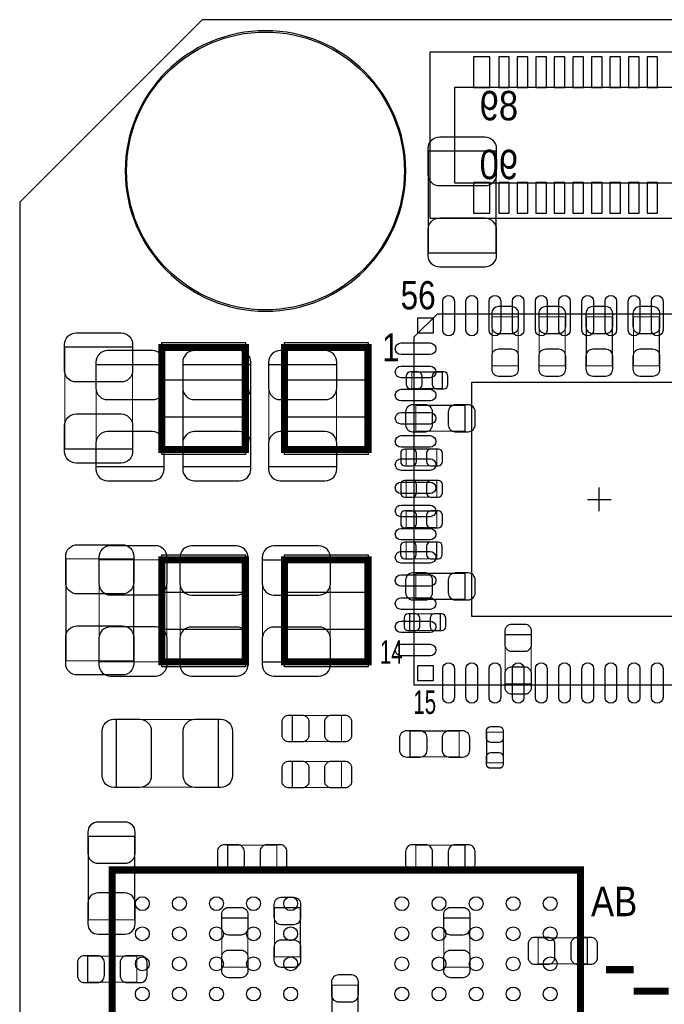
# Model space of a CAD drawing. Extents: x 0 to 68.4, y 0 to 55.
# Tile 6 of 15: x 0 to 13.9, y 33.8 to 55. Entities that reach past the tile are written whole.
import ezdxf

# ---------------------------------------------------------------- set-up
doc = ezdxf.new("R2010")
doc.units = 0
for name, color, linetype in [('BG_OUTLINE', 3, 'CONTINUOUS'), ('PG_ASSEMBLY_BOTTOM', 30, 'CONTINUOUS'), ('PG_ASSEMBLY_TOP', 45, 'CONTINUOUS'), ('PG_BODY_CENTER', 85, 'CONTINUOUS'), ('PIN_BOTTOM', 211, 'CONTINUOUS'), ('PIN_TOP', 5, 'CONTINUOUS')]:
    doc.layers.add(name, color=color, linetype=linetype)

msp = doc.modelspace()

# ---------------------------------------------------------------- linework, layer by layer
at = {"layer": 'BG_OUTLINE'}
for points in [[(3.937, 54.99989), (0, 51.06289)], [(0, 51.06289), (3.937, 54.99989)], [(64.063118, 54.99989), (3.937, 54.99989)], [(0, 51.06289), (0, 0)]]:
    msp.add_lwpolyline(points, dxfattribs=at)
at = {"layer": 'PG_ASSEMBLY_BOTTOM'}
for points in [[(29.646118, 54.301898), (8.849868, 54.301898), (8.849868, 50.720498), (29.646118, 50.720498), (29.646118, 54.301898)], [(29.11602, 53.539898), (9.38022, 53.539898), (9.38022, 51.482498), (29.11602, 51.482498), (29.11602, 53.539898)]]:
    msp.add_lwpolyline(points, dxfattribs=at)
at = {"layer": 'PG_ASSEMBLY_BOTTOM', "const_width": 0.024892}
for points in [[(10.751312, 48.589692), (10.191496, 48.589692), (10.191496, 47.529496), (10.751312, 47.529496), (10.751312, 48.589692)], [(11.207496, 47.529496), (11.767312, 47.529496), (11.767312, 48.589692), (11.207496, 48.589692), (11.207496, 47.529496)], [(12.223496, 47.529496), (12.783312, 47.529496), (12.783312, 48.589692), (12.223496, 48.589692), (12.223496, 47.529496)], [(13.799312, 48.589692), (13.239496, 48.589692), (13.239496, 47.529496), (13.799312, 47.529496), (13.799312, 48.589692)], [(3.109976, 47.556674), (1.649984, 47.556674), (1.649984, 45.356526), (3.109976, 45.356526), (3.109976, 47.556674)], [(4.981956, 47.556674), (3.521964, 47.556674), (3.521964, 45.356526), (4.981956, 45.356526), (4.981956, 47.556674)], [(6.835394, 47.556674), (5.375402, 47.556674), (5.375402, 45.356526), (6.835394, 45.356526), (6.835394, 47.556674)], [(9.118346, 47.038514), (9.118346, 47.398686), (8.458454, 47.398686), (8.458454, 47.038514), (9.118346, 47.038514)], [(9.604502, 46.119796), (9.604502, 46.679612), (8.544306, 46.679612), (8.544306, 46.119796), (9.604502, 46.119796)], [(8.99795, 45.375068), (8.99795, 45.73524), (8.338058, 45.73524), (8.338058, 45.375068), (8.99795, 45.375068)], [(8.338058, 45.0596), (8.338058, 44.699428), (8.99795, 44.699428), (8.99795, 45.0596), (8.338058, 45.0596)], [(8.338058, 44.3992), (8.338058, 44.039028), (8.99795, 44.039028), (8.99795, 44.3992), (8.338058, 44.3992)], [(8.994902, 43.368468), (8.994902, 43.72864), (8.33501, 43.72864), (8.33501, 43.368468), (8.994902, 43.368468)], [(1.71323, 41.143936), (3.173222, 41.143936), (3.173222, 43.344084), (1.71323, 43.344084), (1.71323, 41.143936)], [(3.461004, 41.140126), (4.920996, 41.140126), (4.920996, 43.340274), (3.461004, 43.340274), (3.461004, 41.140126)], [(5.239004, 41.140126), (6.698996, 41.140126), (6.698996, 43.340274), (5.239004, 43.340274), (5.239004, 41.140126)], [(9.604502, 42.492676), (9.604502, 43.052492), (8.544306, 43.052492), (8.544306, 42.492676), (9.604502, 42.492676)], [(9.072118, 41.819068), (9.072118, 42.17924), (8.412226, 42.17924), (8.412226, 41.819068), (9.072118, 41.819068)], [(10.47369, 40.671496), (11.033506, 40.671496), (11.033506, 41.731692), (10.47369, 41.731692), (10.47369, 40.671496)], [(1.48082, 35.578542), (2.481072, 35.578542), (2.481072, 37.378386), (1.48082, 37.378386), (1.48082, 35.578542)], [(4.48564, 37.188902), (4.48564, 36.629086), (5.545836, 36.629086), (5.545836, 37.188902), (4.48564, 37.188902)], [(8.544052, 37.188902), (8.544052, 36.629086), (9.604248, 36.629086), (9.604248, 37.188902), (8.544052, 37.188902)], [(6.055106, 35.838892), (5.49529, 35.838892), (5.49529, 34.778696), (6.055106, 34.778696), (6.055106, 35.838892)], [(4.920996, 35.616642), (4.36118, 35.616642), (4.36118, 34.556446), (4.920996, 34.556446), (4.920996, 35.616642)], [(9.709404, 35.616642), (9.149588, 35.616642), (9.149588, 34.556446), (9.709404, 34.556446), (9.709404, 35.616642)], [(12.245594, 34.628836), (12.245594, 35.188652), (11.185398, 35.188652), (11.185398, 34.628836), (12.245594, 34.628836)], [(1.46685, 34.793682), (1.46685, 34.233866), (2.527046, 34.233866), (2.527046, 34.793682), (1.46685, 34.793682)], [(7.296404, 34.168842), (6.736588, 34.168842), (6.736588, 33.108646), (7.296404, 33.108646), (7.296404, 34.168842)]]:
    msp.add_lwpolyline(points, dxfattribs=at)
at = {"layer": 'PG_ASSEMBLY_TOP'}
msp.add_lwpolyline([(8.328152, 51.73599, 1), (2.27584, 51.73599, 1), (8.328152, 51.73599)], format="xyb", dxfattribs=at)
for points, const_width in [([(10.275316, 49.966626), (8.815324, 49.966626), (8.815324, 52.166774), (10.275316, 52.166774), (10.275316, 49.966626)], 0.024892), ([(0.971804, 47.937674), (2.431796, 47.937674), (2.431796, 45.737526), (0.971804, 45.737526), (0.971804, 47.937674)], 0.024892), ([(3.067304, 47.926752), (3.067304, 45.726604), (4.867148, 45.726604), (4.867148, 47.926752), (3.067304, 47.926752)], 0.1524), ([(5.713222, 47.926752), (5.713222, 45.726604), (7.513066, 45.726604), (7.513066, 47.926752), (5.713222, 47.926752)], 0.1524), ([(2.457196, 41.165526), (0.997204, 41.165526), (0.997204, 43.365674), (2.457196, 43.365674), (2.457196, 41.165526)], 0.024892), ([(4.867148, 41.143936), (4.867148, 43.344084), (3.067304, 43.344084), (3.067304, 41.143936), (4.867148, 41.143936)], 0.1524), ([(7.513066, 41.143936), (7.513066, 43.344084), (5.713222, 43.344084), (5.713222, 41.143936), (7.513066, 41.143936)], 0.1524), ([(6.940296, 39.985696), (6.940296, 39.42588), (5.8801, 39.42588), (5.8801, 39.985696), (6.940296, 39.985696)], 0.024892), ([(2.084324, 38.439598), (2.084324, 39.89959), (4.284472, 39.89959), (4.284472, 38.439598), (2.084324, 38.439598)], 0.024892), ([(8.4201, 39.092886), (8.4201, 39.652702), (9.480296, 39.652702), (9.480296, 39.092886), (8.4201, 39.092886)], 0.024892), ([(10.072116, 39.62654), (10.432288, 39.62654), (10.432288, 38.966648), (10.072116, 38.966648), (10.072116, 39.62654)], 0.024892), ([(6.940296, 38.992302), (6.940296, 38.432486), (5.8801, 38.432486), (5.8801, 38.992302), (6.940296, 38.992302)], 0.024892), ([(12.094972, 36.652708), (1.994916, 36.652708), (1.994916, 21.552408), (11.459972, 21.552408), (12.094972, 22.187408), (12.094972, 36.652708)], 0.1524), ([(12.644882, 34.502598), (13.24483, 34.502598)], 0.1524), ([(13.997432, 34.040064), (13.24737, 34.040064)], 0.1524)]:
    msp.add_lwpolyline(points, dxfattribs=dict(at, const_width=const_width))
msp.add_lwpolyline([(8.502142, 40.649652), (16.502126, 40.649652), (16.502126, 48.649636), (9.002014, 48.649636), (8.502142, 48.149764), (8.502142, 40.649652)], dxfattribs=at)
at = {"layer": 'PG_BODY_CENTER'}
for points in [[(12.502134, 44.395644), (12.502134, 44.903644)], [(12.248134, 44.649644), (12.756134, 44.649644)]]:
    msp.add_lwpolyline(points, dxfattribs=at)
at = {"layer": 'PIN_BOTTOM'}
for points in [[(10.14222, 53.536088), (10.14222, 54.196488), (9.78662, 54.196488), (9.78662, 53.536088)], [(10.56132, 53.536088), (10.56132, 54.196488), (10.33272, 54.196488), (10.33272, 53.536088)], [(10.96137, 53.536088), (10.96137, 54.196488), (10.73277, 54.196488), (10.73277, 53.536088)], [(11.36142, 53.536088), (11.36142, 54.196488), (11.13282, 54.196488), (11.13282, 53.536088)], [(11.76147, 53.536088), (11.76147, 54.196488), (11.53287, 54.196488), (11.53287, 53.536088)], [(12.16152, 53.536088), (12.16152, 54.196488), (11.93292, 54.196488), (11.93292, 53.536088)], [(12.56157, 53.536088), (12.56157, 54.196488), (12.33297, 54.196488), (12.33297, 53.536088)], [(12.96162, 53.536088), (12.96162, 54.196488), (12.73302, 54.196488), (12.73302, 53.536088)], [(13.36167, 53.536088), (13.36167, 54.196488), (13.13307, 54.196488), (13.13307, 53.536088)], [(13.76172, 53.536088), (13.76172, 54.196488), (13.53312, 54.196488), (13.53312, 53.536088)], [(10.14222, 50.825908), (10.14222, 51.486308), (9.78662, 51.486308), (9.78662, 50.825908)], [(10.56132, 50.825908), (10.56132, 51.486308), (10.33272, 51.486308), (10.33272, 50.825908)], [(10.96137, 50.825908), (10.96137, 51.486308), (10.73277, 51.486308), (10.73277, 50.825908)], [(11.36142, 50.825908), (11.36142, 51.486308), (11.13282, 51.486308), (11.13282, 50.825908)], [(11.76147, 50.825908), (11.76147, 51.486308), (11.53287, 51.486308), (11.53287, 50.825908)], [(12.16152, 50.825908), (12.16152, 51.486308), (11.93292, 51.486308), (11.93292, 50.825908)], [(12.56157, 50.825908), (12.56157, 51.486308), (12.33297, 51.486308), (12.33297, 50.825908)], [(12.96162, 50.825908), (12.96162, 51.486308), (12.73302, 51.486308), (12.73302, 50.825908)], [(13.36167, 50.825908), (13.36167, 51.486308), (13.13307, 51.486308), (13.13307, 50.825908)], [(13.76172, 50.825908), (13.76172, 51.486308), (13.53312, 51.486308), (13.53312, 50.825908)]]:
    msp.add_lwpolyline(points, close=True, dxfattribs=at)
for points in [[(10.181336, 48.659542), (10.181336, 48.379634, 0.414846), (10.33145, 48.22952), (10.611358, 48.22952, 0.414846), (10.761472, 48.379634), (10.761472, 48.659542, 0.414846), (10.611358, 48.809656), (10.33145, 48.809656, 0.414846)], [(11.197336, 48.659542), (11.197336, 48.379634, 0.414846), (11.34745, 48.22952), (11.627358, 48.22952, 0.414846), (11.777472, 48.379634), (11.777472, 48.659542, 0.414846), (11.627358, 48.809656), (11.34745, 48.809656, 0.414846)], [(12.213336, 48.659542), (12.213336, 48.379634, 0.414846), (12.36345, 48.22952), (12.643358, 48.22952, 0.414846), (12.793472, 48.379634), (12.793472, 48.659542, 0.414846), (12.643358, 48.809656), (12.36345, 48.809656, 0.414846)], [(13.229336, 48.659542), (13.229336, 48.379634, 0.414846), (13.37945, 48.22952), (13.659358, 48.22952, 0.414846), (13.809472, 48.379634), (13.809472, 48.659542, 0.414846), (13.659358, 48.809656), (13.37945, 48.809656, 0.414846)], [(1.644904, 47.611538), (1.644904, 47.051722, 0.414709), (1.895094, 46.801532), (2.864866, 46.801532, 0.414709), (3.115056, 47.051722), (3.115056, 47.611538, 0.414709), (2.864866, 47.861728), (1.895094, 47.861728, 0.414709)], [(3.516884, 47.611538), (3.516884, 47.051722, 0.414709), (3.767074, 46.801532), (4.736846, 46.801532, 0.414709), (4.987036, 47.051722), (4.987036, 47.611538, 0.414709), (4.736846, 47.861728), (3.767074, 47.861728, 0.414709)], [(5.370322, 47.611538), (5.370322, 47.051722, 0.414709), (5.620512, 46.801532), (6.590284, 46.801532, 0.414709), (6.840474, 47.051722), (6.840474, 47.611538, 0.414709), (6.590284, 47.861728), (5.620512, 47.861728, 0.414709)], [(10.761472, 47.459646), (10.761472, 47.739554, 0.414846), (10.611358, 47.889668), (10.33145, 47.889668, 0.414846), (10.181336, 47.739554), (10.181336, 47.459646, 0.414846), (10.33145, 47.309532), (10.611358, 47.309532, 0.414846)], [(11.777472, 47.459646), (11.777472, 47.739554, 0.414846), (11.627358, 47.889668), (11.34745, 47.889668, 0.414846), (11.197336, 47.739554), (11.197336, 47.459646, 0.414846), (11.34745, 47.309532), (11.627358, 47.309532, 0.414846)], [(12.793472, 47.459646), (12.793472, 47.739554, 0.414846), (12.643358, 47.889668), (12.36345, 47.889668, 0.414846), (12.213336, 47.739554), (12.213336, 47.459646, 0.414846), (12.36345, 47.309532), (12.643358, 47.309532, 0.414846)], [(13.809472, 47.459646), (13.809472, 47.739554, 0.414846), (13.659358, 47.889668), (13.37945, 47.889668, 0.414846), (13.229336, 47.739554), (13.229336, 47.459646, 0.414846), (13.37945, 47.309532), (13.659358, 47.309532, 0.414846)], [(8.428482, 47.038514), (8.588502, 47.038514, 0.413587), (8.678418, 47.128684), (8.678418, 47.308516, 0.413587), (8.588502, 47.398686), (8.428482, 47.398686, 0.413587), (8.338566, 47.308516), (8.338566, 47.128684, 0.413587)], [(9.148318, 47.398686), (8.988298, 47.398686, 0.413587), (8.898382, 47.308516), (8.898382, 47.128684, 0.413587), (8.988298, 47.038514), (9.148318, 47.038514, 0.413587), (9.238234, 47.128684), (9.238234, 47.308516, 0.413587)], [(8.474456, 46.109636), (8.754364, 46.109636, 0.414846), (8.904478, 46.25975), (8.904478, 46.539658, 0.414846), (8.754364, 46.689772), (8.474456, 46.689772, 0.414846), (8.324342, 46.539658), (8.324342, 46.25975, 0.414846)], [(9.674352, 46.689772), (9.394444, 46.689772, 0.414846), (9.24433, 46.539658), (9.24433, 46.25975, 0.414846), (9.394444, 46.109636), (9.674352, 46.109636, 0.414846), (9.824466, 46.25975), (9.824466, 46.539658, 0.414846)], [(3.115056, 45.301662), (3.115056, 45.861478, 0.414709), (2.864866, 46.111668), (1.895094, 46.111668, 0.414709), (1.644904, 45.861478), (1.644904, 45.301662, 0.414709), (1.895094, 45.051472), (2.864866, 45.051472, 0.414709)], [(4.987036, 45.301662), (4.987036, 45.861478, 0.414709), (4.736846, 46.111668), (3.767074, 46.111668, 0.414709), (3.516884, 45.861478), (3.516884, 45.301662, 0.414709), (3.767074, 45.051472), (4.736846, 45.051472, 0.414709)], [(6.840474, 45.301662), (6.840474, 45.861478, 0.414709), (6.590284, 46.111668), (5.620512, 46.111668, 0.414709), (5.370322, 45.861478), (5.370322, 45.301662, 0.414709), (5.620512, 45.051472), (6.590284, 45.051472, 0.414709)], [(8.308086, 45.375068), (8.468106, 45.375068, 0.413587), (8.558022, 45.465238), (8.558022, 45.64507, 0.413587), (8.468106, 45.73524), (8.308086, 45.73524, 0.413587), (8.21817, 45.64507), (8.21817, 45.465238, 0.413587)], [(9.027922, 45.73524), (8.867902, 45.73524, 0.413587), (8.777986, 45.64507), (8.777986, 45.465238, 0.413587), (8.867902, 45.375068), (9.027922, 45.375068, 0.413587), (9.117838, 45.465238), (9.117838, 45.64507, 0.413587)], [(8.308086, 44.699428), (8.468106, 44.699428, 0.413587), (8.558022, 44.789598), (8.558022, 44.96943, 0.413587), (8.468106, 45.0596), (8.308086, 45.0596, 0.413587), (8.21817, 44.96943), (8.21817, 44.789598, 0.413587)], [(9.027922, 45.0596), (8.867902, 45.0596, 0.413587), (8.777986, 44.96943), (8.777986, 44.789598, 0.413587), (8.867902, 44.699428), (9.027922, 44.699428, 0.413587), (9.117838, 44.789598), (9.117838, 44.96943, 0.413587)], [(8.308086, 44.039028), (8.468106, 44.039028, 0.413587), (8.558022, 44.129198), (8.558022, 44.30903, 0.413587), (8.468106, 44.3992), (8.308086, 44.3992, 0.413587), (8.21817, 44.30903), (8.21817, 44.129198, 0.413587)], [(9.027922, 44.3992), (8.867902, 44.3992, 0.413587), (8.777986, 44.30903), (8.777986, 44.129198, 0.413587), (8.867902, 44.039028), (9.027922, 44.039028, 0.413587), (9.117838, 44.129198), (9.117838, 44.30903, 0.413587)], [(1.70815, 43.398948), (1.70815, 42.839132, 0.414709), (1.95834, 42.588942), (2.928112, 42.588942, 0.414709), (3.178302, 42.839132), (3.178302, 43.398948, 0.414709), (2.928112, 43.649138), (1.95834, 43.649138, 0.414709)], [(3.455924, 43.395138), (3.455924, 42.835322, 0.414709), (3.706114, 42.585132), (4.675886, 42.585132, 0.414709), (4.926076, 42.835322), (4.926076, 43.395138, 0.414709), (4.675886, 43.645328), (3.706114, 43.645328, 0.414709)], [(5.233924, 43.395138), (5.233924, 42.835322, 0.414709), (5.484114, 42.585132), (6.453886, 42.585132, 0.414709), (6.704076, 42.835322), (6.704076, 43.395138, 0.414709), (6.453886, 43.645328), (5.484114, 43.645328, 0.414709)], [(8.305038, 43.368468), (8.465058, 43.368468, 0.413587), (8.554974, 43.458638), (8.554974, 43.63847, 0.413587), (8.465058, 43.72864), (8.305038, 43.72864, 0.413587), (8.215122, 43.63847), (8.215122, 43.458638, 0.413587)], [(9.024874, 43.72864), (8.864854, 43.72864, 0.413587), (8.774938, 43.63847), (8.774938, 43.458638, 0.413587), (8.864854, 43.368468), (9.024874, 43.368468, 0.413587), (9.11479, 43.458638), (9.11479, 43.63847, 0.413587)], [(8.474456, 42.482516), (8.754364, 42.482516, 0.414846), (8.904478, 42.63263), (8.904478, 42.912538, 0.414846), (8.754364, 43.062652), (8.474456, 43.062652, 0.414846), (8.324342, 42.912538), (8.324342, 42.63263, 0.414846)], [(9.674352, 43.062652), (9.394444, 43.062652, 0.414846), (9.24433, 42.912538), (9.24433, 42.63263, 0.414846), (9.394444, 42.482516), (9.674352, 42.482516, 0.414846), (9.824466, 42.63263), (9.824466, 42.912538, 0.414846)], [(8.382254, 41.819068), (8.542274, 41.819068, 0.413587), (8.63219, 41.909238), (8.63219, 42.08907, 0.413587), (8.542274, 42.17924), (8.382254, 42.17924, 0.413587), (8.292338, 42.08907), (8.292338, 41.909238, 0.413587)], [(9.10209, 42.17924), (8.94207, 42.17924, 0.413587), (8.852154, 42.08907), (8.852154, 41.909238, 0.413587), (8.94207, 41.819068), (9.10209, 41.819068, 0.413587), (9.192006, 41.909238), (9.192006, 42.08907, 0.413587)], [(3.178302, 41.089072), (3.178302, 41.648888, 0.414709), (2.928112, 41.899078), (1.95834, 41.899078, 0.414709), (1.70815, 41.648888), (1.70815, 41.089072, 0.414709), (1.95834, 40.838882), (2.928112, 40.838882, 0.414709)], [(4.926076, 41.085262), (4.926076, 41.645078, 0.414709), (4.675886, 41.895268), (3.706114, 41.895268, 0.414709), (3.455924, 41.645078), (3.455924, 41.085262, 0.414709), (3.706114, 40.835072), (4.675886, 40.835072, 0.414709)], [(6.704076, 41.085262), (6.704076, 41.645078, 0.414709), (6.453886, 41.895268), (5.484114, 41.895268, 0.414709), (5.233924, 41.645078), (5.233924, 41.085262, 0.414709), (5.484114, 40.835072), (6.453886, 40.835072, 0.414709)], [(10.46353, 41.801542), (10.46353, 41.521634, 0.414846), (10.613644, 41.37152), (10.893552, 41.37152, 0.414846), (11.043666, 41.521634), (11.043666, 41.801542, 0.414846), (10.893552, 41.951656), (10.613644, 41.951656, 0.414846)], [(11.043666, 40.601646), (11.043666, 40.881554, 0.414846), (10.893552, 41.031668), (10.613644, 41.031668, 0.414846), (10.46353, 40.881554), (10.46353, 40.601646, 0.414846), (10.613644, 40.451532), (10.893552, 40.451532, 0.414846)], [(1.470914, 37.468556), (1.470914, 37.018468, 0.414414), (1.690878, 36.798504), (2.271014, 36.798504, 0.414414), (2.490978, 37.018468), (2.490978, 37.468556, 0.414414), (2.271014, 37.68852), (1.690878, 37.68852, 0.414414)], [(4.41579, 36.618926), (4.695698, 36.618926, 0.414846), (4.845812, 36.76904), (4.845812, 37.048948, 0.414846), (4.695698, 37.199062), (4.41579, 37.199062, 0.414846), (4.265676, 37.048948), (4.265676, 36.76904, 0.414846)], [(5.615686, 37.199062), (5.335778, 37.199062, 0.414846), (5.185664, 37.048948), (5.185664, 36.76904, 0.414846), (5.335778, 36.618926), (5.615686, 36.618926, 0.414846), (5.7658, 36.76904), (5.7658, 37.048948, 0.414846)], [(8.474202, 36.618926), (8.75411, 36.618926, 0.414846), (8.904224, 36.76904), (8.904224, 37.048948, 0.414846), (8.75411, 37.199062), (8.474202, 37.199062, 0.414846), (8.324088, 37.048948), (8.324088, 36.76904, 0.414846)], [(9.674098, 37.199062), (9.39419, 37.199062, 0.414846), (9.244076, 37.048948), (9.244076, 36.76904, 0.414846), (9.39419, 36.618926), (9.674098, 36.618926, 0.414846), (9.824212, 36.76904), (9.824212, 37.048948, 0.414846)], [(2.490978, 35.488372), (2.490978, 35.93846, 0.414414), (2.271014, 36.158424), (1.690878, 36.158424, 0.414414), (1.470914, 35.93846), (1.470914, 35.488372, 0.414414), (1.690878, 35.268408), (2.271014, 35.268408, 0.414414)], [(5.48513, 35.908742), (5.48513, 35.628834, 0.414846), (5.635244, 35.47872), (5.915152, 35.47872, 0.414846), (6.065266, 35.628834), (6.065266, 35.908742, 0.414846), (5.915152, 36.058856), (5.635244, 36.058856, 0.414846)], [(4.35102, 35.686492), (4.35102, 35.406584, 0.414846), (4.501134, 35.25647), (4.781042, 35.25647, 0.414846), (4.931156, 35.406584), (4.931156, 35.686492, 0.414846), (4.781042, 35.836606), (4.501134, 35.836606, 0.414846)], [(9.139428, 35.686492), (9.139428, 35.406584, 0.414846), (9.289542, 35.25647), (9.56945, 35.25647, 0.414846), (9.719564, 35.406584), (9.719564, 35.686492, 0.414846), (9.56945, 35.836606), (9.289542, 35.836606, 0.414846)], [(6.065266, 34.708846), (6.065266, 34.988754, 0.414846), (5.915152, 35.138868), (5.635244, 35.138868, 0.414846), (5.48513, 34.988754), (5.48513, 34.708846, 0.414846), (5.635244, 34.558732), (5.915152, 34.558732, 0.414846)], [(11.115548, 34.618676), (11.395456, 34.618676, 0.414846), (11.54557, 34.76879), (11.54557, 35.048698, 0.414846), (11.395456, 35.198812), (11.115548, 35.198812, 0.414846), (10.965434, 35.048698), (10.965434, 34.76879, 0.414846)], [(12.315444, 35.198812), (12.035536, 35.198812, 0.414846), (11.885422, 35.048698), (11.885422, 34.76879, 0.414846), (12.035536, 34.618676), (12.315444, 34.618676, 0.414846), (12.465558, 34.76879), (12.465558, 35.048698, 0.414846)], [(4.931156, 34.486596), (4.931156, 34.766504, 0.414846), (4.781042, 34.916618), (4.501134, 34.916618, 0.414846), (4.35102, 34.766504), (4.35102, 34.486596, 0.414846), (4.501134, 34.336482), (4.781042, 34.336482, 0.414846)], [(9.719564, 34.486596), (9.719564, 34.766504, 0.414846), (9.56945, 34.916618), (9.289542, 34.916618, 0.414846), (9.139428, 34.766504), (9.139428, 34.486596, 0.414846), (9.289542, 34.336482), (9.56945, 34.336482, 0.414846)], [(1.397, 34.223706), (1.676908, 34.223706, 0.414846), (1.827022, 34.37382), (1.827022, 34.653728, 0.414846), (1.676908, 34.803842), (1.397, 34.803842, 0.414846), (1.246886, 34.653728), (1.246886, 34.37382, 0.414846)], [(2.596896, 34.803842), (2.316988, 34.803842, 0.414846), (2.166874, 34.653728), (2.166874, 34.37382, 0.414846), (2.316988, 34.223706), (2.596896, 34.223706, 0.414846), (2.74701, 34.37382), (2.74701, 34.653728, 0.414846)], [(6.726428, 34.238692), (6.726428, 33.958784, 0.414846), (6.876542, 33.80867), (7.15645, 33.80867, 0.414846), (7.306564, 33.958784), (7.306564, 34.238692, 0.414846), (7.15645, 34.388806), (6.876542, 34.388806, 0.414846)]]:
    msp.add_lwpolyline(points, format="xyb", close=True, dxfattribs=at)
msp.add_circle((5.301996, 51.73599), 2.9972, dxfattribs=at)
at = {"layer": 'PIN_TOP'}
for points in [[(10.280396, 52.221638), (10.280396, 51.661822, -0.414709), (10.030206, 51.411632), (9.060434, 51.411632, -0.414709), (8.810244, 51.661822), (8.810244, 52.221638, -0.414709), (9.060434, 52.471828), (10.030206, 52.471828, -0.414709)], [(8.810244, 49.911762), (8.810244, 50.471578, -0.414709), (9.060434, 50.721768), (10.030206, 50.721768, -0.414709), (10.280396, 50.471578), (10.280396, 49.911762, -0.414709), (10.030206, 49.661572), (9.060434, 49.661572, -0.414709)], [(9.377172, 48.925099), (9.377172, 48.300005, -1), (9.127236, 48.300005), (9.127236, 48.925099, -1)], [(9.877044, 48.925099), (9.877044, 48.300005, -1), (9.627108, 48.300005), (9.627108, 48.925099, -1)], [(10.37717, 48.925099), (10.37717, 48.300005, -1), (10.127234, 48.300005), (10.127234, 48.925099, -1)], [(10.877042, 48.925099), (10.877042, 48.300005, -1), (10.627106, 48.300005), (10.627106, 48.925099, -1)], [(11.377168, 48.925099), (11.377168, 48.300005, -1), (11.127232, 48.300005), (11.127232, 48.925099, -1)], [(11.87704, 48.925099), (11.87704, 48.300005, -1), (11.627104, 48.300005), (11.627104, 48.925099, -1)], [(12.377166, 48.925099), (12.377166, 48.300005, -1), (12.12723, 48.300005), (12.12723, 48.925099, -1)], [(12.877038, 48.925099), (12.877038, 48.300005, -1), (12.627102, 48.300005), (12.627102, 48.925099, -1)], [(13.377164, 48.925099), (13.377164, 48.300005, -1), (13.127228, 48.300005), (13.127228, 48.925099, -1)], [(13.877036, 48.925099), (13.877036, 48.300005, -1), (13.6271, 48.300005), (13.6271, 48.925099, -1)], [(2.436876, 47.992538), (2.436876, 47.432722, -0.414709), (2.186686, 47.182532), (1.216914, 47.182532, -0.414709), (0.966724, 47.432722), (0.966724, 47.992538, -0.414709), (1.216914, 48.242728), (2.186686, 48.242728, -0.414709)], [(8.851773, 47.774606), (8.226679, 47.774606, -1), (8.226679, 48.024542), (8.851773, 48.024542, -1)], [(8.851773, 47.274734), (8.226679, 47.274734, -1), (8.226679, 47.52467), (8.851773, 47.52467, -1)], [(8.851773, 46.774608), (8.226679, 46.774608, -1), (8.226679, 47.024544), (8.851773, 47.024544, -1)], [(0.966724, 45.682662), (0.966724, 46.242478, -0.414709), (1.216914, 46.492668), (2.186686, 46.492668, -0.414709), (2.436876, 46.242478), (2.436876, 45.682662, -0.414709), (2.186686, 45.432472), (1.216914, 45.432472, -0.414709)], [(8.851773, 46.274736), (8.226679, 46.274736, -1), (8.226679, 46.524672), (8.851773, 46.524672, -1)], [(8.851773, 45.77461), (8.226679, 45.77461, -1), (8.226679, 46.024546), (8.851773, 46.024546, -1)], [(8.851773, 45.274738), (8.226679, 45.274738, -1), (8.226679, 45.524674), (8.851773, 45.524674, -1)], [(8.851773, 44.774612), (8.226679, 44.774612, -1), (8.226679, 45.024548), (8.851773, 45.024548, -1)], [(8.851773, 44.27474), (8.226679, 44.27474, -1), (8.226679, 44.524676), (8.851773, 44.524676, -1)], [(8.851773, 43.774614), (8.226679, 43.774614, -1), (8.226679, 44.02455), (8.851773, 44.02455, -1)], [(2.462276, 43.420538), (2.462276, 42.860722, -0.414709), (2.212086, 42.610532), (1.242314, 42.610532, -0.414709), (0.992124, 42.860722), (0.992124, 43.420538, -0.414709), (1.242314, 43.670728), (2.212086, 43.670728, -0.414709)], [(8.851773, 43.274742), (8.226679, 43.274742, -1), (8.226679, 43.524678), (8.851773, 43.524678, -1)], [(8.851773, 42.774616), (8.226679, 42.774616, -1), (8.226679, 43.024552), (8.851773, 43.024552, -1)], [(8.851773, 42.274744), (8.226679, 42.274744, -1), (8.226679, 42.52468), (8.851773, 42.52468, -1)], [(0.992124, 41.110662), (0.992124, 41.670478, -0.414709), (1.242314, 41.920668), (2.212086, 41.920668, -0.414709), (2.462276, 41.670478), (2.462276, 41.110662, -0.414709), (2.212086, 40.860472), (1.242314, 40.860472, -0.414709)], [(8.851773, 41.774618), (8.226679, 41.774618, -1), (8.226679, 42.024554), (8.851773, 42.024554, -1)], [(8.851773, 41.274746), (8.226679, 41.274746, -1), (8.226679, 41.524682), (8.851773, 41.524682, -1)], [(9.377172, 40.999283), (9.377172, 40.374189, -1), (9.127236, 40.374189), (9.127236, 40.999283, -1)], [(9.877044, 40.999283), (9.877044, 40.374189, -1), (9.627108, 40.374189), (9.627108, 40.999283, -1)], [(10.37717, 40.999283), (10.37717, 40.374189, -1), (10.127234, 40.374189), (10.127234, 40.999283, -1)], [(10.877042, 40.999283), (10.877042, 40.374189, -1), (10.627106, 40.374189), (10.627106, 40.999283, -1)], [(11.377168, 40.999283), (11.377168, 40.374189, -1), (11.127232, 40.374189), (11.127232, 40.999283, -1)], [(11.87704, 40.999283), (11.87704, 40.374189, -1), (11.627104, 40.374189), (11.627104, 40.999283, -1)], [(12.377166, 40.999283), (12.377166, 40.374189, -1), (12.12723, 40.374189), (12.12723, 40.999283, -1)], [(12.877038, 40.999283), (12.877038, 40.374189, -1), (12.627102, 40.374189), (12.627102, 40.999283, -1)], [(13.377164, 40.999283), (13.377164, 40.374189, -1), (13.127228, 40.374189), (13.127228, 40.999283, -1)], [(13.877036, 40.999283), (13.877036, 40.374189, -1), (13.6271, 40.374189), (13.6271, 40.999283, -1)], [(5.81025, 39.995856), (6.090158, 39.995856, -0.414846), (6.240272, 39.845742), (6.240272, 39.565834, -0.414846), (6.090158, 39.41572), (5.81025, 39.41572, -0.414846), (5.660136, 39.565834), (5.660136, 39.845742, -0.414846)], [(7.010146, 39.41572), (6.730238, 39.41572, -0.414846), (6.580124, 39.565834), (6.580124, 39.845742, -0.414846), (6.730238, 39.995856), (7.010146, 39.995856, -0.414846), (7.16026, 39.845742), (7.16026, 39.565834, -0.414846)], [(2.02946, 39.90467), (2.589276, 39.90467, -0.414709), (2.839466, 39.65448), (2.839466, 38.684708, -0.414709), (2.589276, 38.434518), (2.02946, 38.434518, -0.414709), (1.77927, 38.684708), (1.77927, 39.65448, -0.414709)], [(4.339336, 38.434518), (3.77952, 38.434518, -0.414709), (3.52933, 38.684708), (3.52933, 39.65448, -0.414709), (3.77952, 39.90467), (4.339336, 39.90467, -0.414709), (4.589526, 39.65448), (4.589526, 38.684708, -0.414709)], [(10.432288, 39.656512), (10.432288, 39.496492, -0.413587), (10.342118, 39.406576), (10.162286, 39.406576, -0.413587), (10.072116, 39.496492), (10.072116, 39.656512, -0.413587), (10.162286, 39.746428), (10.342118, 39.746428, -0.413587)], [(8.35025, 39.662862), (8.630158, 39.662862, -0.414846), (8.780272, 39.512748), (8.780272, 39.23284, -0.414846), (8.630158, 39.082726), (8.35025, 39.082726, -0.414846), (8.200136, 39.23284), (8.200136, 39.512748, -0.414846)], [(9.550146, 39.082726), (9.270238, 39.082726, -0.414846), (9.120124, 39.23284), (9.120124, 39.512748, -0.414846), (9.270238, 39.662862), (9.550146, 39.662862, -0.414846), (9.70026, 39.512748), (9.70026, 39.23284, -0.414846)], [(10.072116, 38.936676), (10.072116, 39.096696, -0.413587), (10.162286, 39.186612), (10.342118, 39.186612, -0.413587), (10.432288, 39.096696), (10.432288, 38.936676, -0.413587), (10.342118, 38.84676), (10.162286, 38.84676, -0.413587)], [(5.81025, 39.002462), (6.090158, 39.002462, -0.414846), (6.240272, 38.852348), (6.240272, 38.57244, -0.414846), (6.090158, 38.422326), (5.81025, 38.422326, -0.414846), (5.660136, 38.57244), (5.660136, 38.852348, -0.414846)], [(7.010146, 38.422326), (6.730238, 38.422326, -0.414846), (6.580124, 38.57244), (6.580124, 38.852348, -0.414846), (6.730238, 39.002462), (7.010146, 39.002462, -0.414846), (7.16026, 38.852348), (7.16026, 38.57244, -0.414846)]]:
    msp.add_lwpolyline(points, format="xyb", close=True, dxfattribs=at)
for points in [[(8.586978, 48.2346), (8.586978, 48.564546), (8.916924, 48.564546), (8.916924, 48.2346)], [(3.065526, 48.033178), (4.868926, 48.033178), (4.868926, 47.220378), (3.065526, 47.220378)], [(5.711444, 48.033178), (7.514844, 48.033178), (7.514844, 47.220378), (5.711444, 47.220378)], [(9.752076, 42.11955), (9.752076, 47.179484), (15.252192, 47.179484), (15.252192, 42.11955)], [(3.065526, 46.432978), (4.868926, 46.432978), (4.868926, 45.620178), (3.065526, 45.620178)], [(5.711444, 46.432978), (7.514844, 46.432978), (7.514844, 45.620178), (5.711444, 45.620178)], [(4.868926, 42.63771), (3.065526, 42.63771), (3.065526, 43.45051), (4.868926, 43.45051)], [(7.514844, 42.63771), (5.711444, 42.63771), (5.711444, 43.45051), (7.514844, 43.45051)], [(4.868926, 41.03751), (3.065526, 41.03751), (3.065526, 41.85031), (4.868926, 41.85031)], [(7.514844, 41.03751), (5.711444, 41.03751), (5.711444, 41.85031), (7.514844, 41.85031)], [(8.586978, 40.734488), (8.586978, 41.064434), (8.916924, 41.064434), (8.916924, 40.734488)]]:
    msp.add_lwpolyline(points, close=True, dxfattribs=at)
for centre, radius in [((5.301996, 51.73599), 2.9972), ((2.644902, 35.927538), 0.149987), ((3.445002, 35.927538), 0.149987), ((4.244848, 35.927538), 0.149987), ((5.044948, 35.927538), 0.149987), ((5.845048, 35.927538), 0.149987), ((8.24484, 35.927538), 0.149987), ((9.04494, 35.927538), 0.149987), ((9.84504, 35.927538), 0.149987), ((10.644886, 35.927538), 0.149987), ((11.444986, 35.927538), 0.149987), ((2.644902, 35.277552), 0.149987), ((3.445002, 35.277552), 0.149987), ((4.244848, 35.277552), 0.149987), ((5.044948, 35.277552), 0.149987), ((5.845048, 35.277552), 0.149987), ((8.24484, 35.277552), 0.149987), ((9.04494, 35.277552), 0.149987), ((9.84504, 35.277552), 0.149987), ((10.644886, 35.277552), 0.149987), ((11.444986, 35.277552), 0.149987), ((2.644902, 34.627566), 0.149987), ((3.445002, 34.627566), 0.149987), ((4.244848, 34.627566), 0.149987), ((5.044948, 34.627566), 0.149987), ((5.845048, 34.627566), 0.149987), ((8.24484, 34.627566), 0.149987), ((9.04494, 34.627566), 0.149987), ((9.84504, 34.627566), 0.149987), ((10.644886, 34.627566), 0.149987), ((11.444986, 34.627566), 0.149987), ((2.644902, 33.97758), 0.149987), ((3.445002, 33.97758), 0.149987), ((4.244848, 33.97758), 0.149987), ((5.044948, 33.97758), 0.149987), ((5.845048, 33.97758), 0.149987), ((8.24484, 33.97758), 0.149987), ((9.04494, 33.97758), 0.149987), ((9.84504, 33.97758), 0.149987), ((10.644886, 33.97758), 0.149987), ((11.444986, 33.97758), 0.149987)]:
    msp.add_circle(centre, radius, dxfattribs=at)

# ---------------------------------------------------------------- texts
at = {"layer": 'PG_ASSEMBLY_BOTTOM', "text_generation_flag": 2, "width": 0.88}
for s, p in [('89', (10.75182, 52.828698)), ('90', (10.75182, 51.558698))]:
    msp.add_text(s, height=0.635, dxfattribs=at).set_placement(p)
at = {"layer": 'PG_ASSEMBLY_TOP'}
for s, height, width, p in [('56', 0.6096, 0.833333, (8.2169, 48.75022)), ('1', 0.6096, 0.833333, (7.81812, 47.625)), ('14', 0.508, 0.65, (7.76986, 41.10228)), ('15', 0.508, 0.65, (8.49122, 40.02024)), ('AB', 0.635, 0.88, (12.32408, 35.65652))]:
    msp.add_text(s, height=height, dxfattribs=dict(at, width=width)).set_placement(p)

doc.saveas('drawing.dxf')
